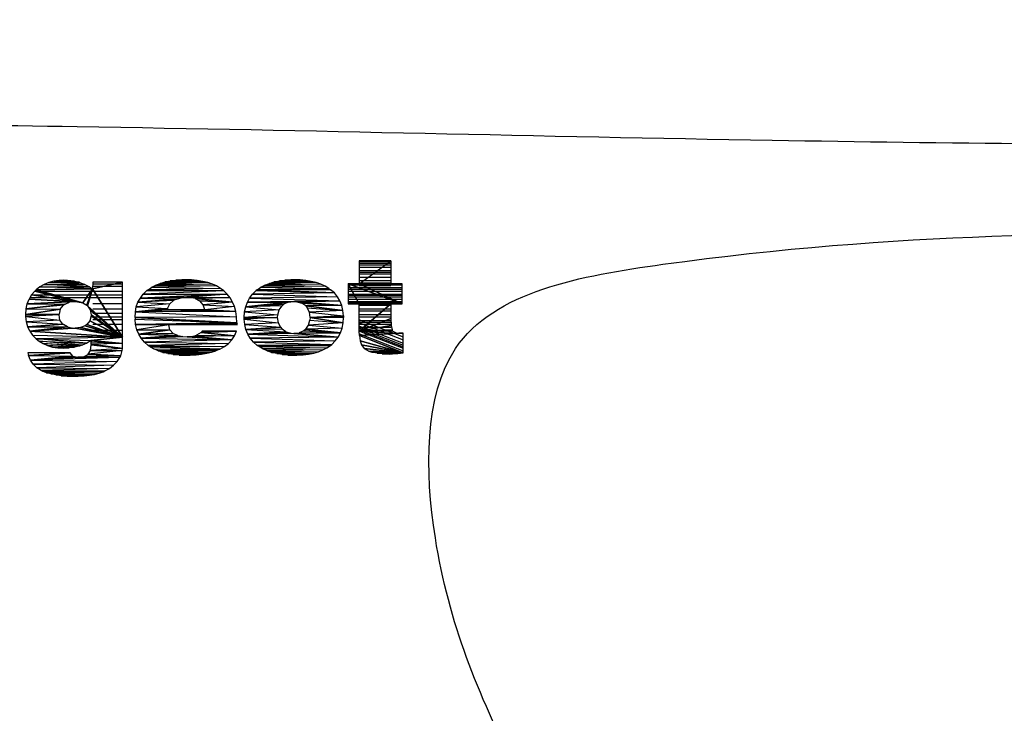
# Model space of a CAD drawing. Extents: x -11.06 to -9.03, y 5.45 to 7.1.
# Tile 4 of 11: x -10.55 to -10.29, y 6.19 to 6.37. Entities that reach past the tile are written whole.
import ezdxf

# ---------------------------------------------------------------- set-up
doc = ezdxf.new("R2010")
doc.units = 0
doc.layers.add('206', color=7, linetype='CONTINUOUS')

msp = doc.modelspace()

# ---------------------------------------------------------------- linework, layer by layer
at = {"layer": '206'}
for p, q in [((-10.45818, 6.30881), (-10.45818, 6.3029)), ((-10.45003, 6.30881), (-10.45818, 6.30881)), ((-10.45818, 6.3029), (-10.45003, 6.30881)), ((-10.45818, 6.3029), (-10.45003, 6.30881)), ((-10.45003, 6.30854), (-10.45818, 6.30854)), ((-10.45003, 6.30815), (-10.45818, 6.30815)), ((-10.45003, 6.30881), (-10.45003, 6.3029)), ((-10.45003, 6.30775), (-10.45818, 6.30775)), ((-10.45003, 6.30715), (-10.45818, 6.30715)), ((-10.45003, 6.30629), (-10.45818, 6.30629)), ((-10.45003, 6.30583), (-10.45818, 6.30583)), ((-10.53782, 6.30324), (-10.539, 6.30279)), ((-10.53653, 6.30359), (-10.53782, 6.30324)), ((-10.53782, 6.30324), (-10.52982, 6.30328)), ((-10.53782, 6.30324), (-10.52982, 6.30328)), ((-10.52856, 6.30279), (-10.53782, 6.30324)), ((-10.52856, 6.30279), (-10.53782, 6.30324)), ((-10.53516, 6.30374), (-10.53653, 6.30359)), ((-10.53653, 6.30359), (-10.52997, 6.30332)), ((-10.53653, 6.30359), (-10.52997, 6.30332)), ((-10.52982, 6.30328), (-10.53653, 6.30359)), ((-10.52982, 6.30328), (-10.53653, 6.30359)), ((-10.53397, 6.30382), (-10.53516, 6.30374)), ((-10.53516, 6.30374), (-10.53119, 6.30359)), ((-10.53516, 6.30374), (-10.53119, 6.30359)), ((-10.52997, 6.30332), (-10.53516, 6.30374)), ((-10.52997, 6.30332), (-10.53516, 6.30374)), ((-10.53397, 6.30382), (-10.53253, 6.30374)), ((-10.53119, 6.30359), (-10.53397, 6.30382)), ((-10.53119, 6.30359), (-10.53397, 6.30382)), ((-10.53253, 6.30374), (-10.53119, 6.30359)), ((-10.53119, 6.30359), (-10.52997, 6.30332)), ((-10.52997, 6.30332), (-10.52982, 6.30328)), ((-10.52982, 6.30328), (-10.52856, 6.30279)), ((-10.52651, 6.30336), (-10.52658, 6.3016)), ((-10.52658, 6.3016), (-10.51885, 6.30336)), ((-10.51885, 6.30336), (-10.52658, 6.3016)), ((-10.51885, 6.30336), (-10.52651, 6.30336)), ((-10.51885, 6.28926), (-10.51885, 6.30336)), ((-10.50921, 6.30305), (-10.50795, 6.3034)), ((-10.49701, 6.30324), (-10.50921, 6.30305)), ((-10.49701, 6.30324), (-10.50921, 6.30305)), ((-10.50795, 6.3034), (-10.50665, 6.30366)), ((-10.49831, 6.30355), (-10.50795, 6.3034)), ((-10.49831, 6.30355), (-10.50795, 6.3034)), ((-10.50795, 6.3034), (-10.49701, 6.30324)), ((-10.50795, 6.3034), (-10.49701, 6.30324)), ((-10.50665, 6.30366), (-10.5052, 6.30385)), ((-10.49972, 6.30378), (-10.50665, 6.30366)), ((-10.49972, 6.30378), (-10.50665, 6.30366)), ((-10.50665, 6.30366), (-10.49831, 6.30355)), ((-10.50665, 6.30366), (-10.49831, 6.30355)), ((-10.5052, 6.30385), (-10.50368, 6.30393)), ((-10.5012, 6.30393), (-10.5052, 6.30385)), ((-10.5012, 6.30393), (-10.5052, 6.30385)), ((-10.5052, 6.30385), (-10.49972, 6.30378)), ((-10.5052, 6.30385), (-10.49972, 6.30378)), ((-10.5028, 6.30397), (-10.50368, 6.30393)), ((-10.50368, 6.30393), (-10.5012, 6.30393)), ((-10.50368, 6.30393), (-10.5012, 6.30393)), ((-10.5012, 6.30393), (-10.5028, 6.30397)), ((-10.49972, 6.30378), (-10.5012, 6.30393)), ((-10.49831, 6.30355), (-10.49972, 6.30378)), ((-10.49701, 6.30324), (-10.49831, 6.30355)), ((-10.49583, 6.30282), (-10.49701, 6.30324)), ((-10.4812, 6.30305), (-10.47998, 6.3034)), ((-10.46919, 6.30324), (-10.4812, 6.30305)), ((-10.46919, 6.30324), (-10.4812, 6.30305)), ((-10.47998, 6.3034), (-10.47864, 6.30366)), ((-10.47049, 6.30355), (-10.47998, 6.3034)), ((-10.47049, 6.30355), (-10.47998, 6.3034)), ((-10.47998, 6.3034), (-10.46919, 6.30324)), ((-10.47998, 6.3034), (-10.46919, 6.30324)), ((-10.47864, 6.30366), (-10.47723, 6.30385)), ((-10.47186, 6.30378), (-10.47864, 6.30366)), ((-10.47186, 6.30378), (-10.47864, 6.30366)), ((-10.47864, 6.30366), (-10.47049, 6.30355)), ((-10.47864, 6.30366), (-10.47049, 6.30355)), ((-10.47723, 6.30385), (-10.47571, 6.30393)), ((-10.47335, 6.30393), (-10.47723, 6.30385)), ((-10.47335, 6.30393), (-10.47723, 6.30385)), ((-10.47723, 6.30385), (-10.47186, 6.30378)), ((-10.47723, 6.30385), (-10.47186, 6.30378)), ((-10.47491, 6.30397), (-10.47571, 6.30393)), ((-10.47571, 6.30393), (-10.47335, 6.30393)), ((-10.47571, 6.30393), (-10.47335, 6.30393)), ((-10.47335, 6.30393), (-10.47491, 6.30397)), ((-10.47186, 6.30378), (-10.47335, 6.30393)), ((-10.47049, 6.30355), (-10.47186, 6.30378)), ((-10.46919, 6.30324), (-10.47049, 6.30355)), ((-10.46801, 6.30282), (-10.46919, 6.30324)), ((-10.45003, 6.30537), (-10.45818, 6.30537)), ((-10.45003, 6.30458), (-10.45818, 6.30458)), ((-10.45003, 6.30372), (-10.45818, 6.30372)), ((-10.5414, 6.30103), (-10.54221, 6.30008)), ((-10.51885, 6.30098), (-10.54145, 6.30098)), ((-10.54102, 6.30141), (-10.5414, 6.30103)), ((-10.5414, 6.30103), (-10.5291, 6.29802)), ((-10.5291, 6.29802), (-10.5414, 6.30103)), ((-10.5414, 6.30103), (-10.53039, 6.29833)), ((-10.53039, 6.29833), (-10.5414, 6.30103)), ((-10.54007, 6.30218), (-10.54102, 6.30141)), ((-10.52658, 6.3016), (-10.54102, 6.30141)), ((-10.54102, 6.30141), (-10.52658, 6.3016)), ((-10.54102, 6.30141), (-10.5291, 6.29802)), ((-10.5291, 6.29802), (-10.54102, 6.30141)), ((-10.539, 6.30279), (-10.54007, 6.30218)), ((-10.54007, 6.30218), (-10.52738, 6.30218)), ((-10.54007, 6.30218), (-10.52738, 6.30218)), ((-10.52658, 6.3016), (-10.54007, 6.30218)), ((-10.52658, 6.3016), (-10.54007, 6.30218)), ((-10.539, 6.30279), (-10.52856, 6.30279)), ((-10.539, 6.30279), (-10.52856, 6.30279)), ((-10.52738, 6.30218), (-10.539, 6.30279)), ((-10.52738, 6.30218), (-10.539, 6.30279)), ((-10.52658, 6.3016), (-10.5291, 6.29802)), ((-10.5291, 6.29802), (-10.52658, 6.3016)), ((-10.52856, 6.30279), (-10.52738, 6.30218)), ((-10.52658, 6.3016), (-10.52803, 6.29741)), ((-10.52803, 6.29741), (-10.52658, 6.3016)), ((-10.52658, 6.3016), (-10.52784, 6.29726)), ((-10.52784, 6.29726), (-10.52658, 6.3016)), ((-10.52738, 6.30218), (-10.52658, 6.3016)), ((-10.52658, 6.3016), (-10.51885, 6.28926)), ((-10.51885, 6.28926), (-10.52658, 6.3016)), ((-10.51885, 6.30284), (-10.52651, 6.30284)), ((-10.51885, 6.30222), (-10.52651, 6.30222)), ((-10.51355, 6.30027), (-10.51263, 6.30119)), ((-10.4929, 6.30111), (-10.51355, 6.30027)), ((-10.4929, 6.30111), (-10.51355, 6.30027)), ((-10.51229, 6.30141), (-10.51263, 6.30119)), ((-10.51263, 6.30119), (-10.4929, 6.30111)), ((-10.51263, 6.30119), (-10.4929, 6.30111)), ((-10.51229, 6.30141), (-10.51138, 6.30206)), ((-10.49373, 6.30176), (-10.51229, 6.30141)), ((-10.49373, 6.30176), (-10.51229, 6.30141)), ((-10.51229, 6.30141), (-10.4929, 6.30111)), ((-10.4929, 6.30111), (-10.51229, 6.30141)), ((-10.51138, 6.30206), (-10.51031, 6.3026)), ((-10.49476, 6.30237), (-10.51138, 6.30206)), ((-10.49476, 6.30237), (-10.51138, 6.30206)), ((-10.51138, 6.30206), (-10.49373, 6.30176)), ((-10.51138, 6.30206), (-10.49373, 6.30176)), ((-10.51031, 6.3026), (-10.50921, 6.30305)), ((-10.49583, 6.30282), (-10.51031, 6.3026)), ((-10.49583, 6.30282), (-10.51031, 6.3026)), ((-10.51031, 6.3026), (-10.49476, 6.30237)), ((-10.51031, 6.3026), (-10.49476, 6.30237)), ((-10.50921, 6.30305), (-10.49583, 6.30282)), ((-10.50921, 6.30305), (-10.49583, 6.30282)), ((-10.49476, 6.30237), (-10.49583, 6.30282)), ((-10.49373, 6.30176), (-10.49476, 6.30237)), ((-10.4929, 6.30111), (-10.49373, 6.30176)), ((-10.49202, 6.30027), (-10.4929, 6.30111)), ((-10.48554, 6.30031), (-10.48463, 6.30119)), ((-10.46454, 6.30058), (-10.48554, 6.30031)), ((-10.46454, 6.30058), (-10.48554, 6.30031)), ((-10.48432, 6.30141), (-10.48463, 6.30119)), ((-10.48463, 6.30119), (-10.46454, 6.30058)), ((-10.48463, 6.30119), (-10.46454, 6.30058)), ((-10.48432, 6.30141), (-10.48337, 6.30206)), ((-10.46595, 6.30176), (-10.48432, 6.30141)), ((-10.48432, 6.30141), (-10.46595, 6.30176)), ((-10.4655, 6.30141), (-10.48432, 6.30141)), ((-10.48432, 6.30141), (-10.46454, 6.30058)), ((-10.4655, 6.30141), (-10.48432, 6.30141)), ((-10.46454, 6.30058), (-10.48432, 6.30141)), ((-10.48337, 6.30206), (-10.48234, 6.3026)), ((-10.46695, 6.30233), (-10.48337, 6.30206)), ((-10.46695, 6.30233), (-10.48337, 6.30206)), ((-10.48337, 6.30206), (-10.46595, 6.30176)), ((-10.48337, 6.30206), (-10.46595, 6.30176)), ((-10.48234, 6.3026), (-10.4812, 6.30305)), ((-10.46801, 6.30282), (-10.48234, 6.3026)), ((-10.46801, 6.30282), (-10.48234, 6.3026)), ((-10.48234, 6.3026), (-10.46695, 6.30233)), ((-10.48234, 6.3026), (-10.46695, 6.30233)), ((-10.4812, 6.30305), (-10.46801, 6.30282)), ((-10.4812, 6.30305), (-10.46801, 6.30282)), ((-10.46695, 6.30233), (-10.46801, 6.30282)), ((-10.46595, 6.30176), (-10.46695, 6.30233)), ((-10.46595, 6.30176), (-10.4655, 6.30141)), ((-10.46454, 6.30058), (-10.4655, 6.30141)), ((-10.46374, 6.29962), (-10.46454, 6.30058)), ((-10.46104, 6.3029), (-10.44713, 6.29783)), ((-10.45818, 6.3029), (-10.46104, 6.3029)), ((-10.45818, 6.3029), (-10.46104, 6.3029)), ((-10.46104, 6.3029), (-10.45818, 6.3029)), ((-10.46104, 6.3029), (-10.46104, 6.3029)), ((-10.44713, 6.29783), (-10.46104, 6.3029)), ((-10.46104, 6.3029), (-10.45818, 6.29783)), ((-10.45818, 6.29783), (-10.46104, 6.3029)), ((-10.46104, 6.3029), (-10.46104, 6.29783)), ((-10.45818, 6.30257), (-10.46104, 6.30257)), ((-10.45818, 6.30191), (-10.46104, 6.30191)), ((-10.45818, 6.30145), (-10.46104, 6.30145)), ((-10.45818, 6.30098), (-10.46104, 6.30098)), ((-10.45003, 6.30306), (-10.45818, 6.30306)), ((-10.45003, 6.3029), (-10.45818, 6.3029)), ((-10.45818, 6.3029), (-10.45003, 6.3029)), ((-10.44713, 6.3029), (-10.45818, 6.3029)), ((-10.45818, 6.3029), (-10.44713, 6.29783)), ((-10.44713, 6.3029), (-10.45818, 6.3029)), ((-10.44713, 6.29783), (-10.45818, 6.3029)), ((-10.44713, 6.30257), (-10.45818, 6.30257)), ((-10.45003, 6.30239), (-10.45818, 6.30239)), ((-10.44713, 6.30191), (-10.45818, 6.30191)), ((-10.44713, 6.30145), (-10.45818, 6.30145)), ((-10.44713, 6.30098), (-10.45818, 6.30098)), ((-10.45003, 6.3029), (-10.44713, 6.3029)), ((-10.45003, 6.3029), (-10.44713, 6.3029)), ((-10.44713, 6.3029), (-10.45003, 6.3029)), ((-10.44713, 6.3029), (-10.44713, 6.3029)), ((-10.44713, 6.29783), (-10.44713, 6.3029)), ((-10.54331, 6.29779), (-10.54285, 6.29898)), ((-10.53104, 6.29837), (-10.54331, 6.29779)), ((-10.54331, 6.29779), (-10.53104, 6.29837)), ((-10.53245, 6.29821), (-10.54331, 6.29779)), ((-10.53245, 6.29821), (-10.54331, 6.29779)), ((-10.54221, 6.30008), (-10.54285, 6.29898)), ((-10.54285, 6.29898), (-10.53039, 6.29833)), ((-10.53039, 6.29833), (-10.54285, 6.29898)), ((-10.54285, 6.29898), (-10.53104, 6.29837)), ((-10.54285, 6.29898), (-10.53104, 6.29837)), ((-10.51885, 6.29933), (-10.54264, 6.29933)), ((-10.51885, 6.30005), (-10.54222, 6.30005)), ((-10.54221, 6.30008), (-10.53039, 6.29833)), ((-10.53039, 6.29833), (-10.54221, 6.30008)), ((-10.53363, 6.29772), (-10.53245, 6.29821)), ((-10.53104, 6.29837), (-10.53245, 6.29821)), ((-10.53104, 6.29837), (-10.53039, 6.29833)), ((-10.53039, 6.29833), (-10.5291, 6.29802)), ((-10.5291, 6.29802), (-10.52803, 6.29741)), ((-10.51534, 6.29699), (-10.51492, 6.29821)), ((-10.51492, 6.29821), (-10.51431, 6.29928)), ((-10.50505, 6.29898), (-10.51492, 6.29821)), ((-10.51492, 6.29821), (-10.50505, 6.29898)), ((-10.50578, 6.29863), (-10.51492, 6.29821)), ((-10.50578, 6.29863), (-10.51492, 6.29821)), ((-10.51492, 6.29821), (-10.50677, 6.29776)), ((-10.51492, 6.29821), (-10.50677, 6.29776)), ((-10.51431, 6.29928), (-10.51355, 6.30027)), ((-10.49202, 6.30027), (-10.51431, 6.29928)), ((-10.51431, 6.29928), (-10.49202, 6.30027)), ((-10.50235, 6.29943), (-10.51431, 6.29928)), ((-10.51431, 6.29928), (-10.50235, 6.29943)), ((-10.50383, 6.29932), (-10.51431, 6.29928)), ((-10.50383, 6.29932), (-10.51431, 6.29928)), ((-10.51431, 6.29928), (-10.50505, 6.29898)), ((-10.51431, 6.29928), (-10.50505, 6.29898)), ((-10.51355, 6.30027), (-10.49202, 6.30027)), ((-10.51355, 6.30027), (-10.49202, 6.30027)), ((-10.50677, 6.29776), (-10.50578, 6.29863)), ((-10.50505, 6.29898), (-10.50578, 6.29863)), ((-10.50505, 6.29898), (-10.50383, 6.29932)), ((-10.50235, 6.29943), (-10.50383, 6.29932)), ((-10.49202, 6.30027), (-10.50235, 6.29943)), ((-10.49202, 6.30027), (-10.50235, 6.29943)), ((-10.50235, 6.29943), (-10.49126, 6.29932)), ((-10.49126, 6.29932), (-10.50235, 6.29943)), ((-10.50235, 6.29943), (-10.50158, 6.29939)), ((-10.50158, 6.29939), (-10.49126, 6.29932)), ((-10.50025, 6.29913), (-10.50158, 6.29939)), ((-10.50158, 6.29939), (-10.49126, 6.29932)), ((-10.49126, 6.29932), (-10.50025, 6.29913)), ((-10.49126, 6.29932), (-10.50025, 6.29913)), ((-10.50025, 6.29913), (-10.49065, 6.29825)), ((-10.49065, 6.29825), (-10.50025, 6.29913)), ((-10.50025, 6.29913), (-10.49918, 6.29859)), ((-10.49918, 6.29859), (-10.49065, 6.29825)), ((-10.49065, 6.29825), (-10.49918, 6.29859)), ((-10.49918, 6.29859), (-10.49903, 6.29852)), ((-10.49903, 6.29852), (-10.49065, 6.29825)), ((-10.49819, 6.29753), (-10.49903, 6.29852)), ((-10.49903, 6.29852), (-10.49065, 6.29825)), ((-10.49065, 6.29825), (-10.49819, 6.29753)), ((-10.49065, 6.29825), (-10.49819, 6.29753)), ((-10.49126, 6.29932), (-10.49202, 6.30027)), ((-10.49065, 6.29825), (-10.49126, 6.29932)), ((-10.49019, 6.29707), (-10.49065, 6.29825)), ((-10.48729, 6.29699), (-10.48687, 6.29821)), ((-10.47636, 6.29818), (-10.48729, 6.29699)), ((-10.48729, 6.29699), (-10.47636, 6.29818)), ((-10.48687, 6.29821), (-10.4863, 6.29928)), ((-10.46313, 6.29856), (-10.48687, 6.29821)), ((-10.48687, 6.29821), (-10.46313, 6.29856)), ((-10.47495, 6.29837), (-10.48687, 6.29821)), ((-10.47495, 6.29837), (-10.48687, 6.29821)), ((-10.48687, 6.29821), (-10.47636, 6.29818)), ((-10.48687, 6.29821), (-10.47636, 6.29818)), ((-10.4863, 6.29928), (-10.48554, 6.30031)), ((-10.46374, 6.29962), (-10.4863, 6.29928)), ((-10.46374, 6.29962), (-10.4863, 6.29928)), ((-10.4863, 6.29928), (-10.46313, 6.29856)), ((-10.4863, 6.29928), (-10.46313, 6.29856)), ((-10.48554, 6.30031), (-10.46374, 6.29962)), ((-10.48554, 6.30031), (-10.46374, 6.29962)), ((-10.47636, 6.29818), (-10.4775, 6.29768)), ((-10.47636, 6.29818), (-10.47495, 6.29837)), ((-10.46313, 6.29856), (-10.47495, 6.29837)), ((-10.46313, 6.29856), (-10.47495, 6.29837)), ((-10.47495, 6.29837), (-10.47419, 6.29829)), ((-10.46313, 6.29856), (-10.47419, 6.29829)), ((-10.47419, 6.29829), (-10.46313, 6.29856)), ((-10.47419, 6.29829), (-10.46264, 6.29738)), ((-10.46264, 6.29738), (-10.47419, 6.29829)), ((-10.47419, 6.29829), (-10.47293, 6.29795)), ((-10.46313, 6.29856), (-10.46374, 6.29962)), ((-10.46264, 6.29738), (-10.46313, 6.29856)), ((-10.45818, 6.30019), (-10.46104, 6.30019)), ((-10.45818, 6.29993), (-10.46104, 6.29993)), ((-10.45818, 6.29953), (-10.46104, 6.29953)), ((-10.45818, 6.29893), (-10.46104, 6.29893)), ((-10.45818, 6.29834), (-10.46104, 6.29834)), ((-10.44713, 6.30019), (-10.45818, 6.30019)), ((-10.45003, 6.30015), (-10.45818, 6.30015)), ((-10.44713, 6.29993), (-10.45818, 6.29993)), ((-10.44713, 6.29953), (-10.45818, 6.29953)), ((-10.44713, 6.29893), (-10.45818, 6.29893)), ((-10.44713, 6.29834), (-10.45818, 6.29834)), ((-10.54369, 6.29509), (-10.54358, 6.2965)), ((-10.53485, 6.29642), (-10.54369, 6.29509)), ((-10.54369, 6.29509), (-10.53485, 6.29642)), ((-10.54358, 6.2965), (-10.54331, 6.29779)), ((-10.53363, 6.29772), (-10.54358, 6.2965)), ((-10.54358, 6.2965), (-10.53363, 6.29772)), ((-10.53405, 6.29741), (-10.54358, 6.2965)), ((-10.53405, 6.29741), (-10.54358, 6.2965)), ((-10.54358, 6.2965), (-10.53485, 6.29642)), ((-10.54358, 6.2965), (-10.53485, 6.29642)), ((-10.54331, 6.29779), (-10.53363, 6.29772)), ((-10.54331, 6.29779), (-10.53363, 6.29772)), ((-10.53485, 6.29642), (-10.53516, 6.29517)), ((-10.53485, 6.29642), (-10.53405, 6.29741)), ((-10.53363, 6.29772), (-10.53405, 6.29741)), ((-10.52803, 6.29741), (-10.52784, 6.29726)), ((-10.52784, 6.29726), (-10.51885, 6.28926)), ((-10.51885, 6.28926), (-10.52784, 6.29726)), ((-10.52784, 6.29726), (-10.52715, 6.29623)), ((-10.52715, 6.29623), (-10.51885, 6.28926)), ((-10.51885, 6.28926), (-10.52715, 6.29623)), ((-10.52715, 6.29623), (-10.52692, 6.29494)), ((-10.51885, 6.29778), (-10.52651, 6.29778)), ((-10.51885, 6.29644), (-10.52651, 6.29644)), ((-10.51565, 6.29429), (-10.51557, 6.2957)), ((-10.51557, 6.2957), (-10.51534, 6.29699)), ((-10.50734, 6.29661), (-10.51557, 6.2957)), ((-10.51557, 6.2957), (-10.50734, 6.29661)), ((-10.50741, 6.29627), (-10.51557, 6.2957)), ((-10.51557, 6.2957), (-10.50741, 6.29627)), ((-10.48981, 6.29581), (-10.51557, 6.2957)), ((-10.48981, 6.29581), (-10.51557, 6.2957)), ((-10.51557, 6.2957), (-10.48962, 6.29444)), ((-10.51557, 6.2957), (-10.48962, 6.29444)), ((-10.50677, 6.29776), (-10.51534, 6.29699)), ((-10.50677, 6.29776), (-10.51534, 6.29699)), ((-10.51534, 6.29699), (-10.50734, 6.29661)), ((-10.51534, 6.29699), (-10.50734, 6.29661)), ((-10.50734, 6.29661), (-10.50741, 6.29627)), ((-10.50741, 6.29627), (-10.48981, 6.29581)), ((-10.50741, 6.29627), (-10.48981, 6.29581)), ((-10.49781, 6.29627), (-10.50741, 6.29627)), ((-10.49781, 6.29627), (-10.50741, 6.29627)), ((-10.50741, 6.29627), (-10.49781, 6.29627)), ((-10.50741, 6.29627), (-10.50741, 6.29627)), ((-10.50734, 6.29661), (-10.50677, 6.29776)), ((-10.49819, 6.29753), (-10.49019, 6.29707)), ((-10.49781, 6.29627), (-10.49819, 6.29753)), ((-10.49819, 6.29753), (-10.49019, 6.29707)), ((-10.49019, 6.29707), (-10.49781, 6.29627)), ((-10.49019, 6.29707), (-10.49781, 6.29627)), ((-10.49781, 6.29627), (-10.48981, 6.29581)), ((-10.48981, 6.29581), (-10.49781, 6.29627)), ((-10.48981, 6.29581), (-10.49019, 6.29707)), ((-10.48962, 6.29444), (-10.48981, 6.29581)), ((-10.48764, 6.29429), (-10.48756, 6.2957)), ((-10.48756, 6.2957), (-10.48729, 6.29699)), ((-10.47868, 6.29627), (-10.48756, 6.2957)), ((-10.47868, 6.29627), (-10.48756, 6.2957)), ((-10.48756, 6.2957), (-10.47906, 6.29501)), ((-10.48756, 6.2957), (-10.47906, 6.29501)), ((-10.4775, 6.29768), (-10.48729, 6.29699)), ((-10.48729, 6.29699), (-10.4775, 6.29768)), ((-10.47796, 6.29726), (-10.48729, 6.29699)), ((-10.47796, 6.29726), (-10.48729, 6.29699)), ((-10.48729, 6.29699), (-10.47868, 6.29627)), ((-10.48729, 6.29699), (-10.47868, 6.29627)), ((-10.47906, 6.29501), (-10.47868, 6.29627)), ((-10.47868, 6.29627), (-10.47796, 6.29726)), ((-10.4775, 6.29768), (-10.47796, 6.29726)), ((-10.47293, 6.29795), (-10.46264, 6.29738)), ((-10.4719, 6.29726), (-10.47293, 6.29795)), ((-10.47293, 6.29795), (-10.46264, 6.29738)), ((-10.46264, 6.29738), (-10.4719, 6.29726)), ((-10.46264, 6.29738), (-10.4719, 6.29726)), ((-10.4719, 6.29726), (-10.46237, 6.29608)), ((-10.46237, 6.29608), (-10.4719, 6.29726)), ((-10.4719, 6.29726), (-10.47152, 6.2968)), ((-10.47152, 6.2968), (-10.46237, 6.29608)), ((-10.47095, 6.29566), (-10.47152, 6.2968)), ((-10.47152, 6.2968), (-10.46237, 6.29608)), ((-10.46237, 6.29608), (-10.47095, 6.29566)), ((-10.46237, 6.29608), (-10.47095, 6.29566)), ((-10.47095, 6.29566), (-10.46222, 6.29471)), ((-10.47079, 6.29429), (-10.47095, 6.29566)), ((-10.47095, 6.29566), (-10.46222, 6.29471)), ((-10.46237, 6.29608), (-10.46264, 6.29738)), ((-10.46222, 6.29471), (-10.46237, 6.29608)), ((-10.45818, 6.29801), (-10.46104, 6.29801)), ((-10.46104, 6.29783), (-10.45818, 6.29783)), ((-10.44713, 6.29801), (-10.45818, 6.29801)), ((-10.45818, 6.29783), (-10.44713, 6.29783)), ((-10.45818, 6.29074), (-10.45818, 6.29783)), ((-10.45003, 6.29783), (-10.45818, 6.29074)), ((-10.45818, 6.29783), (-10.45003, 6.29783)), ((-10.45003, 6.29783), (-10.45818, 6.29783)), ((-10.45818, 6.29783), (-10.44713, 6.29783)), ((-10.45818, 6.29074), (-10.45003, 6.29783)), ((-10.45003, 6.29737), (-10.45818, 6.29737)), ((-10.45003, 6.29644), (-10.45818, 6.29644)), ((-10.45003, 6.29587), (-10.45818, 6.29587)), ((-10.44713, 6.29783), (-10.45003, 6.29783)), ((-10.45003, 6.29783), (-10.45003, 6.29406)), ((-10.53516, 6.29517), (-10.54369, 6.29509)), ((-10.53516, 6.29517), (-10.54369, 6.29509)), ((-10.54369, 6.29509), (-10.53516, 6.29494)), ((-10.54365, 6.29456), (-10.54369, 6.29509)), ((-10.54369, 6.29509), (-10.53516, 6.29494)), ((-10.53516, 6.29494), (-10.54365, 6.29456)), ((-10.53516, 6.29494), (-10.54365, 6.29456)), ((-10.54365, 6.29456), (-10.53493, 6.29364)), ((-10.5435, 6.29318), (-10.54365, 6.29456)), ((-10.54365, 6.29456), (-10.53493, 6.29364)), ((-10.53493, 6.29364), (-10.5435, 6.29318)), ((-10.53493, 6.29364), (-10.5435, 6.29318)), ((-10.5435, 6.29318), (-10.5342, 6.29261)), ((-10.54316, 6.29193), (-10.5435, 6.29318)), ((-10.5435, 6.29318), (-10.5342, 6.29261)), ((-10.53516, 6.29494), (-10.53516, 6.29517)), ((-10.53493, 6.29364), (-10.53516, 6.29494)), ((-10.5342, 6.29261), (-10.53493, 6.29364)), ((-10.52723, 6.29345), (-10.52803, 6.29246)), ((-10.52692, 6.29471), (-10.52723, 6.29345)), ((-10.52723, 6.29345), (-10.51885, 6.28926)), ((-10.51885, 6.28926), (-10.52723, 6.29345)), ((-10.52692, 6.29494), (-10.51885, 6.28926)), ((-10.51885, 6.28926), (-10.52692, 6.29494)), ((-10.52692, 6.29494), (-10.52692, 6.29471)), ((-10.52692, 6.29471), (-10.51885, 6.28926)), ((-10.51885, 6.28926), (-10.52692, 6.29471)), ((-10.51885, 6.2953), (-10.52651, 6.2953)), ((-10.51885, 6.29437), (-10.52651, 6.29437)), ((-10.51885, 6.29365), (-10.52651, 6.29365)), ((-10.48962, 6.29444), (-10.51565, 6.29429)), ((-10.48962, 6.29444), (-10.51565, 6.29429)), ((-10.51565, 6.29429), (-10.48954, 6.29295)), ((-10.48954, 6.29295), (-10.51565, 6.29429)), ((-10.51565, 6.29429), (-10.51565, 6.29383)), ((-10.51565, 6.29383), (-10.48954, 6.29295)), ((-10.51553, 6.29246), (-10.51565, 6.29383)), ((-10.51565, 6.29383), (-10.48954, 6.29295)), ((-10.48954, 6.29295), (-10.48962, 6.29444)), ((-10.47906, 6.29501), (-10.48764, 6.29429)), ((-10.47906, 6.29501), (-10.48764, 6.29429)), ((-10.48764, 6.29429), (-10.4791, 6.29429)), ((-10.4791, 6.29429), (-10.48764, 6.29383)), ((-10.48764, 6.29429), (-10.4791, 6.29429)), ((-10.4791, 6.29429), (-10.48764, 6.29383)), ((-10.48764, 6.29383), (-10.48764, 6.29429)), ((-10.48764, 6.29383), (-10.47891, 6.29292)), ((-10.48748, 6.29246), (-10.48764, 6.29383)), ((-10.48764, 6.29383), (-10.47891, 6.29292)), ((-10.4791, 6.29429), (-10.47906, 6.29501)), ((-10.47891, 6.29292), (-10.4791, 6.29429)), ((-10.47118, 6.29231), (-10.47083, 6.29356)), ((-10.47079, 6.29429), (-10.47083, 6.29356)), ((-10.47083, 6.29356), (-10.4623, 6.29288)), ((-10.47083, 6.29356), (-10.4623, 6.29288)), ((-10.46222, 6.29471), (-10.47079, 6.29429)), ((-10.47079, 6.29429), (-10.46222, 6.29471)), ((-10.46222, 6.29429), (-10.47079, 6.29429)), ((-10.47079, 6.29429), (-10.4623, 6.29288)), ((-10.46222, 6.29429), (-10.47079, 6.29429)), ((-10.4623, 6.29288), (-10.47079, 6.29429)), ((-10.4623, 6.29288), (-10.46222, 6.29429)), ((-10.46222, 6.29471), (-10.46222, 6.29429)), ((-10.45003, 6.29499), (-10.45818, 6.29499)), ((-10.45003, 6.2944), (-10.45818, 6.2944)), ((-10.45003, 6.29406), (-10.45818, 6.29074)), ((-10.45818, 6.29074), (-10.45003, 6.29406)), ((-10.45003, 6.29346), (-10.45818, 6.29346)), ((-10.45003, 6.2934), (-10.45818, 6.2934)), ((-10.45003, 6.29301), (-10.45818, 6.29301)), ((-10.45814, 6.29367), (-10.4469, 6.28929)), ((-10.45003, 6.29406), (-10.44995, 6.29223)), ((-10.5342, 6.29261), (-10.54316, 6.29193)), ((-10.54316, 6.29193), (-10.5342, 6.29261)), ((-10.53405, 6.29246), (-10.54316, 6.29193)), ((-10.53405, 6.29246), (-10.54316, 6.29193)), ((-10.54316, 6.29193), (-10.53302, 6.29185)), ((-10.54262, 6.29078), (-10.54316, 6.29193)), ((-10.54316, 6.29193), (-10.53302, 6.29185)), ((-10.53302, 6.29185), (-10.54262, 6.29078)), ((-10.54262, 6.29078), (-10.53302, 6.29185)), ((-10.53104, 6.29154), (-10.54262, 6.29078)), ((-10.53169, 6.29154), (-10.54262, 6.29078)), ((-10.54262, 6.29078), (-10.53169, 6.29154)), ((-10.53104, 6.29154), (-10.54262, 6.29078)), ((-10.54262, 6.29078), (-10.51885, 6.28926)), ((-10.51885, 6.28926), (-10.54262, 6.29078)), ((-10.54262, 6.29078), (-10.54194, 6.28972)), ((-10.5342, 6.29261), (-10.53405, 6.29246)), ((-10.53302, 6.29185), (-10.53405, 6.29246)), ((-10.53302, 6.29185), (-10.53169, 6.29154)), ((-10.53169, 6.29154), (-10.53104, 6.29154)), ((-10.52963, 6.2917), (-10.53104, 6.29154)), ((-10.53104, 6.29154), (-10.51885, 6.28926)), ((-10.51885, 6.28926), (-10.53104, 6.29154)), ((-10.52845, 6.29215), (-10.52963, 6.2917)), ((-10.52963, 6.2917), (-10.51885, 6.28926)), ((-10.51885, 6.28926), (-10.52963, 6.2917)), ((-10.52803, 6.29246), (-10.52845, 6.29215)), ((-10.52845, 6.29215), (-10.51885, 6.28926)), ((-10.51885, 6.28926), (-10.52845, 6.29215)), ((-10.52803, 6.29246), (-10.51885, 6.28926)), ((-10.51885, 6.28926), (-10.52803, 6.29246)), ((-10.51885, 6.29252), (-10.52651, 6.29252)), ((-10.51885, 6.29097), (-10.52651, 6.29097)), ((-10.48954, 6.29295), (-10.51553, 6.29246)), ((-10.51553, 6.29246), (-10.48954, 6.29295)), ((-10.4895, 6.29273), (-10.51553, 6.29246)), ((-10.4895, 6.29273), (-10.51553, 6.29246)), ((-10.51553, 6.29246), (-10.4895, 6.29242)), ((-10.51523, 6.29116), (-10.51553, 6.29246)), ((-10.51553, 6.29246), (-10.507, 6.29242)), ((-10.507, 6.29242), (-10.51553, 6.29246)), ((-10.51553, 6.29246), (-10.4895, 6.29242)), ((-10.507, 6.29242), (-10.51523, 6.29116)), ((-10.507, 6.29242), (-10.51523, 6.29116)), ((-10.51523, 6.29116), (-10.50673, 6.29116)), ((-10.51473, 6.29002), (-10.51523, 6.29116)), ((-10.51523, 6.29116), (-10.50673, 6.29116)), ((-10.50673, 6.29116), (-10.51473, 6.29002)), ((-10.51473, 6.29002), (-10.50673, 6.29116)), ((-10.4895, 6.29242), (-10.507, 6.29242)), ((-10.50673, 6.29116), (-10.507, 6.29242)), ((-10.50673, 6.29116), (-10.50589, 6.29021)), ((-10.49846, 6.29074), (-10.49873, 6.2904)), ((-10.49873, 6.2904), (-10.48969, 6.29074)), ((-10.48969, 6.29074), (-10.49873, 6.2904)), ((-10.48969, 6.29074), (-10.49846, 6.29074)), ((-10.49015, 6.2896), (-10.48969, 6.29074)), ((-10.48954, 6.29295), (-10.4895, 6.29273)), ((-10.4895, 6.29242), (-10.4895, 6.29273)), ((-10.47891, 6.29292), (-10.48748, 6.29246)), ((-10.47891, 6.29292), (-10.48748, 6.29246)), ((-10.48748, 6.29246), (-10.47838, 6.29177)), ((-10.48722, 6.2912), (-10.48748, 6.29246)), ((-10.48748, 6.29246), (-10.47838, 6.29177)), ((-10.47838, 6.29177), (-10.48722, 6.2912)), ((-10.48722, 6.2912), (-10.47838, 6.29177)), ((-10.47796, 6.29132), (-10.48722, 6.2912)), ((-10.47796, 6.29132), (-10.48722, 6.2912)), ((-10.48722, 6.2912), (-10.47697, 6.29059)), ((-10.48672, 6.29002), (-10.48722, 6.2912)), ((-10.48722, 6.2912), (-10.47697, 6.29059)), ((-10.47697, 6.29059), (-10.48672, 6.29002)), ((-10.48672, 6.29002), (-10.47697, 6.29059)), ((-10.47838, 6.29177), (-10.47891, 6.29292)), ((-10.47838, 6.29177), (-10.47796, 6.29132)), ((-10.47697, 6.29059), (-10.47796, 6.29132)), ((-10.47697, 6.29059), (-10.47571, 6.29025)), ((-10.47239, 6.2909), (-10.47358, 6.29036)), ((-10.4719, 6.29132), (-10.47239, 6.2909)), ((-10.47239, 6.2909), (-10.46298, 6.29036)), ((-10.46298, 6.29036), (-10.47239, 6.2909)), ((-10.4719, 6.29132), (-10.47118, 6.29231)), ((-10.46256, 6.29154), (-10.4719, 6.29132)), ((-10.46256, 6.29154), (-10.4719, 6.29132)), ((-10.4719, 6.29132), (-10.46298, 6.29036)), ((-10.46298, 6.29036), (-10.4719, 6.29132)), ((-10.4623, 6.29288), (-10.47118, 6.29231)), ((-10.4623, 6.29288), (-10.47118, 6.29231)), ((-10.47118, 6.29231), (-10.46256, 6.29154)), ((-10.47118, 6.29231), (-10.46256, 6.29154)), ((-10.46298, 6.29036), (-10.46256, 6.29154)), ((-10.46256, 6.29154), (-10.4623, 6.29288)), ((-10.45003, 6.29248), (-10.45818, 6.29248)), ((-10.44995, 6.29223), (-10.45818, 6.29074)), ((-10.45818, 6.29074), (-10.44995, 6.29223)), ((-10.45003, 6.29168), (-10.45818, 6.29168)), ((-10.44976, 6.29109), (-10.45818, 6.29074)), ((-10.45818, 6.29074), (-10.44976, 6.29109)), ((-10.44965, 6.29082), (-10.45818, 6.29074)), ((-10.44965, 6.29082), (-10.45818, 6.29074)), ((-10.45818, 6.29074), (-10.44862, 6.29029)), ((-10.45814, 6.28964), (-10.45818, 6.29074)), ((-10.45818, 6.29074), (-10.44862, 6.29029)), ((-10.45814, 6.29295), (-10.4469, 6.28856)), ((-10.45814, 6.29209), (-10.4469, 6.2877)), ((-10.45814, 6.29156), (-10.4469, 6.28717)), ((-10.45814, 6.29116), (-10.4469, 6.28678)), ((-10.45814, 6.29076), (-10.4469, 6.28638)), ((-10.44995, 6.29223), (-10.44976, 6.29109)), ((-10.44976, 6.29109), (-10.44965, 6.29082)), ((-10.44862, 6.29029), (-10.44965, 6.29082)), ((-10.54194, 6.28972), (-10.51885, 6.28926)), ((-10.54102, 6.2888), (-10.54194, 6.28972)), ((-10.54194, 6.28972), (-10.51885, 6.28926)), ((-10.51885, 6.28926), (-10.54102, 6.2888)), ((-10.51885, 6.28926), (-10.54102, 6.2888)), ((-10.54102, 6.2888), (-10.52692, 6.28842)), ((-10.54102, 6.2888), (-10.52692, 6.28842)), ((-10.52803, 6.28773), (-10.54102, 6.2888)), ((-10.54102, 6.2888), (-10.5403, 6.28819)), ((-10.52803, 6.28773), (-10.54102, 6.2888)), ((-10.5403, 6.28819), (-10.52803, 6.28773)), ((-10.5403, 6.28819), (-10.52803, 6.28773)), ((-10.52925, 6.28716), (-10.5403, 6.28819)), ((-10.5403, 6.28819), (-10.53927, 6.28758)), ((-10.52925, 6.28716), (-10.5403, 6.28819)), ((-10.52692, 6.28842), (-10.52803, 6.28773)), ((-10.51885, 6.28926), (-10.52692, 6.28842)), ((-10.52692, 6.28842), (-10.51885, 6.28926)), ((-10.52692, 6.28842), (-10.51885, 6.28758)), ((-10.51885, 6.28758), (-10.52692, 6.28842)), ((-10.52692, 6.28842), (-10.52689, 6.28808)), ((-10.52689, 6.28808), (-10.51885, 6.28758)), ((-10.52689, 6.28747), (-10.52689, 6.28808)), ((-10.52689, 6.28808), (-10.51885, 6.28758)), ((-10.51885, 6.28758), (-10.51885, 6.28926)), ((-10.50589, 6.29021), (-10.51473, 6.29002)), ((-10.51473, 6.29002), (-10.50589, 6.29021)), ((-10.50578, 6.29013), (-10.51473, 6.29002)), ((-10.50578, 6.29013), (-10.51473, 6.29002)), ((-10.51473, 6.29002), (-10.50471, 6.28964)), ((-10.51408, 6.28895), (-10.51473, 6.29002)), ((-10.51473, 6.29002), (-10.50471, 6.28964)), ((-10.50471, 6.28964), (-10.51408, 6.28895)), ((-10.51408, 6.28895), (-10.50471, 6.28964)), ((-10.50341, 6.28941), (-10.51408, 6.28895)), ((-10.51408, 6.28895), (-10.50341, 6.28941)), ((-10.50231, 6.28933), (-10.51408, 6.28895)), ((-10.50231, 6.28933), (-10.51408, 6.28895)), ((-10.51408, 6.28895), (-10.49084, 6.28853)), ((-10.51328, 6.288), (-10.51408, 6.28895)), ((-10.51408, 6.28895), (-10.49084, 6.28853)), ((-10.49084, 6.28853), (-10.51328, 6.288)), ((-10.49084, 6.28853), (-10.51328, 6.288)), ((-10.51328, 6.288), (-10.49168, 6.28762)), ((-10.51229, 6.28712), (-10.51328, 6.288)), ((-10.51328, 6.288), (-10.49168, 6.28762)), ((-10.50589, 6.29021), (-10.50578, 6.29013)), ((-10.50471, 6.28964), (-10.50578, 6.29013)), ((-10.50471, 6.28964), (-10.50341, 6.28941)), ((-10.50341, 6.28941), (-10.50231, 6.28933)), ((-10.50086, 6.28945), (-10.50231, 6.28933)), ((-10.50231, 6.28933), (-10.49084, 6.28853)), ((-10.49084, 6.28853), (-10.50231, 6.28933)), ((-10.50086, 6.28945), (-10.49987, 6.28972)), ((-10.49015, 6.2896), (-10.50086, 6.28945)), ((-10.49015, 6.2896), (-10.50086, 6.28945)), ((-10.50086, 6.28945), (-10.49084, 6.28853)), ((-10.49084, 6.28853), (-10.50086, 6.28945)), ((-10.49873, 6.2904), (-10.49987, 6.28972)), ((-10.49987, 6.28972), (-10.49015, 6.2896)), ((-10.49987, 6.28972), (-10.49015, 6.2896)), ((-10.49873, 6.2904), (-10.49015, 6.2896)), ((-10.49015, 6.2896), (-10.49873, 6.2904)), ((-10.49168, 6.28762), (-10.49084, 6.28853)), ((-10.49084, 6.28853), (-10.49015, 6.2896)), ((-10.47571, 6.29025), (-10.48672, 6.29002)), ((-10.48672, 6.29002), (-10.47571, 6.29025)), ((-10.47495, 6.29021), (-10.48672, 6.29002)), ((-10.47495, 6.29021), (-10.48672, 6.29002)), ((-10.48672, 6.29002), (-10.46355, 6.28926)), ((-10.48611, 6.28895), (-10.48672, 6.29002)), ((-10.48672, 6.29002), (-10.46355, 6.28926)), ((-10.46355, 6.28926), (-10.48611, 6.28895)), ((-10.46355, 6.28926), (-10.48611, 6.28895)), ((-10.48611, 6.28895), (-10.46432, 6.28827)), ((-10.48527, 6.288), (-10.48611, 6.28895)), ((-10.48611, 6.28895), (-10.46432, 6.28827)), ((-10.46432, 6.28827), (-10.48527, 6.288)), ((-10.46432, 6.28827), (-10.48527, 6.288)), ((-10.48527, 6.288), (-10.46523, 6.28739)), ((-10.48432, 6.28712), (-10.48527, 6.288)), ((-10.48527, 6.288), (-10.46523, 6.28739)), ((-10.47571, 6.29025), (-10.47495, 6.29021)), ((-10.47495, 6.29021), (-10.47358, 6.29036)), ((-10.46298, 6.29036), (-10.47495, 6.29021)), ((-10.46298, 6.29036), (-10.47495, 6.29021)), ((-10.47495, 6.29021), (-10.46355, 6.28926)), ((-10.46355, 6.28926), (-10.47495, 6.29021)), ((-10.47358, 6.29036), (-10.46298, 6.29036)), ((-10.47358, 6.29036), (-10.46298, 6.29036)), ((-10.46523, 6.28739), (-10.46432, 6.28827)), ((-10.46432, 6.28827), (-10.46355, 6.28926)), ((-10.46355, 6.28926), (-10.46298, 6.29036)), ((-10.44862, 6.29029), (-10.45814, 6.28964)), ((-10.45814, 6.28964), (-10.44862, 6.29029)), ((-10.44804, 6.29025), (-10.45814, 6.28964)), ((-10.45814, 6.28964), (-10.44804, 6.29025)), ((-10.4469, 6.29025), (-10.45814, 6.28964)), ((-10.4469, 6.29025), (-10.45814, 6.28964)), ((-10.45814, 6.2901), (-10.4469, 6.28572)), ((-10.45814, 6.28964), (-10.4469, 6.28526)), ((-10.4469, 6.28526), (-10.45814, 6.28964)), ((-10.45814, 6.28964), (-10.45795, 6.28827)), ((-10.45795, 6.28827), (-10.4469, 6.28526)), ((-10.4469, 6.28526), (-10.45795, 6.28827)), ((-10.45795, 6.28827), (-10.45761, 6.28728)), ((-10.44862, 6.29029), (-10.44804, 6.29025)), ((-10.44804, 6.29025), (-10.4469, 6.29025)), ((-10.44804, 6.29025), (-10.4469, 6.29025)), ((-10.4469, 6.29025), (-10.44804, 6.29025)), ((-10.4469, 6.29025), (-10.4469, 6.29025)), ((-10.4469, 6.28526), (-10.4469, 6.29025)), ((-10.53927, 6.28758), (-10.52925, 6.28716)), ((-10.53927, 6.28758), (-10.52925, 6.28716)), ((-10.53001, 6.28693), (-10.53927, 6.28758)), ((-10.53927, 6.28758), (-10.53813, 6.28709)), ((-10.53001, 6.28693), (-10.53927, 6.28758)), ((-10.53813, 6.28709), (-10.53001, 6.28693)), ((-10.53813, 6.28709), (-10.53001, 6.28693)), ((-10.53123, 6.28667), (-10.53813, 6.28709)), ((-10.53813, 6.28709), (-10.53683, 6.28671)), ((-10.53123, 6.28667), (-10.53813, 6.28709)), ((-10.53683, 6.28671), (-10.53123, 6.28667)), ((-10.53683, 6.28671), (-10.53123, 6.28667)), ((-10.53256, 6.28648), (-10.53683, 6.28671)), ((-10.53683, 6.28671), (-10.5355, 6.28651)), ((-10.53256, 6.28648), (-10.53683, 6.28671)), ((-10.5355, 6.28651), (-10.53256, 6.28648)), ((-10.5355, 6.28651), (-10.53256, 6.28648)), ((-10.53401, 6.28644), (-10.5355, 6.28651)), ((-10.5355, 6.28651), (-10.53401, 6.28644)), ((-10.53401, 6.28644), (-10.5355, 6.28651)), ((-10.53256, 6.28648), (-10.53401, 6.28644)), ((-10.53401, 6.28644), (-10.53401, 6.28644)), ((-10.53123, 6.28667), (-10.53256, 6.28648)), ((-10.53001, 6.28693), (-10.53123, 6.28667)), ((-10.52925, 6.28716), (-10.53001, 6.28693)), ((-10.52803, 6.28773), (-10.52925, 6.28716)), ((-10.52765, 6.28484), (-10.52712, 6.28583)), ((-10.519, 6.28579), (-10.52765, 6.28484)), ((-10.519, 6.28579), (-10.52765, 6.28484)), ((-10.52712, 6.28583), (-10.52689, 6.28724)), ((-10.51892, 6.28632), (-10.52712, 6.28583)), ((-10.51892, 6.28632), (-10.52712, 6.28583)), ((-10.52712, 6.28583), (-10.519, 6.28579)), ((-10.52712, 6.28583), (-10.519, 6.28579)), ((-10.51885, 6.28758), (-10.52689, 6.28747)), ((-10.51885, 6.28758), (-10.52689, 6.28747)), ((-10.52689, 6.28747), (-10.51892, 6.28632)), ((-10.51892, 6.28632), (-10.52689, 6.28747)), ((-10.52689, 6.28747), (-10.52689, 6.28724)), ((-10.52689, 6.28724), (-10.51892, 6.28632)), ((-10.52689, 6.28724), (-10.51892, 6.28632)), ((-10.51934, 6.28442), (-10.519, 6.28579)), ((-10.519, 6.28579), (-10.51892, 6.28632)), ((-10.51892, 6.28632), (-10.51885, 6.28758)), ((-10.49168, 6.28762), (-10.51229, 6.28712)), ((-10.49168, 6.28762), (-10.51229, 6.28712)), ((-10.51229, 6.28712), (-10.49274, 6.28682)), ((-10.5118, 6.28678), (-10.51229, 6.28712)), ((-10.51229, 6.28712), (-10.49274, 6.28682)), ((-10.49274, 6.28682), (-10.5118, 6.28678)), ((-10.49274, 6.28682), (-10.5118, 6.28678)), ((-10.5118, 6.28678), (-10.49392, 6.28617)), ((-10.49392, 6.28617), (-10.5118, 6.28678)), ((-10.5118, 6.28678), (-10.51081, 6.28621)), ((-10.51081, 6.28621), (-10.49392, 6.28617)), ((-10.5097, 6.28571), (-10.51081, 6.28621)), ((-10.51081, 6.28621), (-10.49392, 6.28617)), ((-10.49392, 6.28617), (-10.5097, 6.28571)), ((-10.5097, 6.28571), (-10.49392, 6.28617)), ((-10.49495, 6.28575), (-10.5097, 6.28571)), ((-10.49495, 6.28575), (-10.5097, 6.28571)), ((-10.5097, 6.28571), (-10.49606, 6.28541)), ((-10.50852, 6.28533), (-10.5097, 6.28571)), ((-10.5097, 6.28571), (-10.49606, 6.28541)), ((-10.49606, 6.28541), (-10.50852, 6.28533)), ((-10.49606, 6.28541), (-10.50852, 6.28533)), ((-10.49728, 6.2851), (-10.49606, 6.28541)), ((-10.49606, 6.28541), (-10.49495, 6.28575)), ((-10.49392, 6.28617), (-10.49495, 6.28575)), ((-10.49392, 6.28617), (-10.49274, 6.28682)), ((-10.49274, 6.28682), (-10.49168, 6.28762)), ((-10.46523, 6.28739), (-10.48432, 6.28712)), ((-10.46523, 6.28739), (-10.48432, 6.28712)), ((-10.48432, 6.28712), (-10.4655, 6.28712)), ((-10.48386, 6.28682), (-10.48432, 6.28712)), ((-10.48432, 6.28712), (-10.4655, 6.28712)), ((-10.4655, 6.28712), (-10.48386, 6.28682)), ((-10.4655, 6.28712), (-10.48386, 6.28682)), ((-10.48386, 6.28682), (-10.46645, 6.28651)), ((-10.48287, 6.28625), (-10.48386, 6.28682)), ((-10.48386, 6.28682), (-10.46645, 6.28651)), ((-10.46645, 6.28651), (-10.48287, 6.28625)), ((-10.46645, 6.28651), (-10.48287, 6.28625)), ((-10.48287, 6.28625), (-10.46748, 6.28598)), ((-10.48181, 6.28575), (-10.48287, 6.28625)), ((-10.48287, 6.28625), (-10.46748, 6.28598)), ((-10.46748, 6.28598), (-10.48181, 6.28575)), ((-10.46748, 6.28598), (-10.48181, 6.28575)), ((-10.48181, 6.28575), (-10.46862, 6.28552)), ((-10.48063, 6.28533), (-10.48181, 6.28575)), ((-10.48181, 6.28575), (-10.46862, 6.28552)), ((-10.46862, 6.28552), (-10.48063, 6.28533)), ((-10.46862, 6.28552), (-10.48063, 6.28533)), ((-10.46984, 6.28518), (-10.46862, 6.28552)), ((-10.46862, 6.28552), (-10.46748, 6.28598)), ((-10.46748, 6.28598), (-10.46645, 6.28651)), ((-10.46645, 6.28651), (-10.4655, 6.28712)), ((-10.4655, 6.28712), (-10.46523, 6.28739)), ((-10.45761, 6.28728), (-10.4469, 6.28526)), ((-10.4469, 6.28526), (-10.45761, 6.28728)), ((-10.45761, 6.28728), (-10.45689, 6.28636)), ((-10.45689, 6.28636), (-10.4469, 6.28526)), ((-10.4469, 6.28526), (-10.45689, 6.28636)), ((-10.45689, 6.28636), (-10.4557, 6.28568)), ((-10.4557, 6.28568), (-10.4469, 6.28526)), ((-10.4469, 6.28526), (-10.4557, 6.28568)), ((-10.4557, 6.28568), (-10.45494, 6.28541)), ((-10.45494, 6.28541), (-10.4469, 6.28526)), ((-10.45357, 6.2851), (-10.45494, 6.28541)), ((-10.45494, 6.28541), (-10.4469, 6.28526)), ((-10.54316, 6.28522), (-10.54297, 6.2845)), ((-10.53234, 6.28522), (-10.54316, 6.28522)), ((-10.54297, 6.2845), (-10.53234, 6.28522)), ((-10.53234, 6.28522), (-10.54297, 6.2845)), ((-10.54297, 6.2845), (-10.53165, 6.28434)), ((-10.54251, 6.28331), (-10.54297, 6.2845)), ((-10.54297, 6.2845), (-10.53165, 6.28434)), ((-10.53165, 6.28434), (-10.54251, 6.28331)), ((-10.54251, 6.28331), (-10.53165, 6.28434)), ((-10.53035, 6.28408), (-10.54251, 6.28331)), ((-10.54251, 6.28331), (-10.53035, 6.28408)), ((-10.53028, 6.28408), (-10.54251, 6.28331)), ((-10.54251, 6.28331), (-10.53028, 6.28408)), ((-10.51953, 6.28404), (-10.54251, 6.28331)), ((-10.51953, 6.28404), (-10.54251, 6.28331)), ((-10.54251, 6.28331), (-10.52029, 6.28297)), ((-10.54179, 6.28229), (-10.54251, 6.28331)), ((-10.54251, 6.28331), (-10.52029, 6.28297)), ((-10.52029, 6.28297), (-10.54179, 6.28229)), ((-10.52029, 6.28297), (-10.54179, 6.28229)), ((-10.53165, 6.28434), (-10.53234, 6.28522)), ((-10.53165, 6.28434), (-10.53035, 6.28408)), ((-10.53035, 6.28408), (-10.53028, 6.28408)), ((-10.52879, 6.28423), (-10.53028, 6.28408)), ((-10.53028, 6.28408), (-10.51953, 6.28404)), ((-10.53028, 6.28408), (-10.51953, 6.28404)), ((-10.52879, 6.28423), (-10.52776, 6.28476)), ((-10.51934, 6.28442), (-10.52879, 6.28423)), ((-10.51934, 6.28442), (-10.52879, 6.28423)), ((-10.52879, 6.28423), (-10.51953, 6.28404)), ((-10.51953, 6.28404), (-10.52879, 6.28423)), ((-10.52765, 6.28484), (-10.52776, 6.28476)), ((-10.52776, 6.28476), (-10.51934, 6.28442)), ((-10.52776, 6.28476), (-10.51934, 6.28442)), ((-10.52765, 6.28484), (-10.51934, 6.28442)), ((-10.51934, 6.28442), (-10.52765, 6.28484)), ((-10.52121, 6.28202), (-10.52029, 6.28297)), ((-10.52029, 6.28297), (-10.51953, 6.28404)), ((-10.51953, 6.28404), (-10.51934, 6.28442)), ((-10.50852, 6.28533), (-10.49728, 6.2851)), ((-10.50722, 6.28503), (-10.50852, 6.28533)), ((-10.50852, 6.28533), (-10.49728, 6.2851)), ((-10.49728, 6.2851), (-10.50722, 6.28503)), ((-10.49728, 6.2851), (-10.50722, 6.28503)), ((-10.50722, 6.28503), (-10.49861, 6.28488)), ((-10.50585, 6.2848), (-10.50722, 6.28503)), ((-10.50722, 6.28503), (-10.49861, 6.28488)), ((-10.49861, 6.28488), (-10.50585, 6.2848)), ((-10.49861, 6.28488), (-10.50585, 6.2848)), ((-10.50585, 6.2848), (-10.50002, 6.28472)), ((-10.50437, 6.28465), (-10.50585, 6.2848)), ((-10.50585, 6.2848), (-10.50002, 6.28472)), ((-10.50002, 6.28472), (-10.50437, 6.28465)), ((-10.50002, 6.28472), (-10.50437, 6.28465)), ((-10.50437, 6.28465), (-10.50155, 6.28465)), ((-10.5028, 6.28461), (-10.50437, 6.28465)), ((-10.50437, 6.28465), (-10.50155, 6.28465)), ((-10.50155, 6.28465), (-10.5028, 6.28461)), ((-10.50155, 6.28465), (-10.50002, 6.28472)), ((-10.50002, 6.28472), (-10.49861, 6.28488)), ((-10.49861, 6.28488), (-10.49728, 6.2851)), ((-10.48063, 6.28533), (-10.46984, 6.28518)), ((-10.47933, 6.28503), (-10.48063, 6.28533)), ((-10.48063, 6.28533), (-10.46984, 6.28518)), ((-10.46984, 6.28518), (-10.47933, 6.28503)), ((-10.46984, 6.28518), (-10.47933, 6.28503)), ((-10.47933, 6.28503), (-10.47118, 6.28491)), ((-10.47796, 6.2848), (-10.47933, 6.28503)), ((-10.47933, 6.28503), (-10.47118, 6.28491)), ((-10.47118, 6.28491), (-10.47796, 6.2848)), ((-10.47118, 6.28491), (-10.47796, 6.2848)), ((-10.47796, 6.2848), (-10.47259, 6.28472)), ((-10.47647, 6.28465), (-10.47796, 6.2848)), ((-10.47796, 6.2848), (-10.47259, 6.28472)), ((-10.47259, 6.28472), (-10.47647, 6.28465)), ((-10.47259, 6.28472), (-10.47647, 6.28465)), ((-10.47647, 6.28465), (-10.47415, 6.28461)), ((-10.47491, 6.28461), (-10.47647, 6.28465)), ((-10.47647, 6.28465), (-10.47415, 6.28461)), ((-10.47415, 6.28461), (-10.47491, 6.28461)), ((-10.47415, 6.28461), (-10.47259, 6.28472)), ((-10.47259, 6.28472), (-10.47118, 6.28491)), ((-10.47118, 6.28491), (-10.46984, 6.28518)), ((-10.4469, 6.28526), (-10.45357, 6.2851)), ((-10.4469, 6.28526), (-10.45357, 6.2851)), ((-10.45357, 6.2851), (-10.44824, 6.28507)), ((-10.44824, 6.28507), (-10.45357, 6.2851)), ((-10.45357, 6.2851), (-10.44824, 6.28507)), ((-10.45357, 6.2851), (-10.45357, 6.2851)), ((-10.45227, 6.28495), (-10.45357, 6.2851)), ((-10.45357, 6.2851), (-10.44824, 6.28507)), ((-10.44824, 6.28507), (-10.45227, 6.28495)), ((-10.45227, 6.28495), (-10.44824, 6.28507)), ((-10.44896, 6.28503), (-10.45227, 6.28495)), ((-10.44896, 6.28503), (-10.45227, 6.28495)), ((-10.45227, 6.28495), (-10.45029, 6.28491)), ((-10.45086, 6.28491), (-10.45227, 6.28495)), ((-10.45227, 6.28495), (-10.45029, 6.28491)), ((-10.45029, 6.28491), (-10.45086, 6.28491)), ((-10.45029, 6.28491), (-10.44896, 6.28503)), ((-10.44824, 6.28507), (-10.44896, 6.28503)), ((-10.44824, 6.28507), (-10.4469, 6.28526)), ((-10.54179, 6.28229), (-10.52121, 6.28202)), ((-10.54087, 6.28141), (-10.54179, 6.28229)), ((-10.54179, 6.28229), (-10.52121, 6.28202)), ((-10.52121, 6.28202), (-10.54087, 6.28141)), ((-10.52121, 6.28202), (-10.54087, 6.28141)), ((-10.54087, 6.28141), (-10.52224, 6.28122)), ((-10.53973, 6.28068), (-10.54087, 6.28141)), ((-10.54087, 6.28141), (-10.52224, 6.28122)), ((-10.52224, 6.28122), (-10.53973, 6.28068)), ((-10.52224, 6.28122), (-10.53973, 6.28068)), ((-10.53973, 6.28068), (-10.52342, 6.28057)), ((-10.53942, 6.28049), (-10.53973, 6.28068)), ((-10.53973, 6.28068), (-10.52342, 6.28057)), ((-10.52342, 6.28057), (-10.53942, 6.28049)), ((-10.52342, 6.28057), (-10.53942, 6.28049)), ((-10.53942, 6.28049), (-10.52388, 6.28038)), ((-10.53839, 6.28011), (-10.53942, 6.28049)), ((-10.53942, 6.28049), (-10.52388, 6.28038)), ((-10.52388, 6.28038), (-10.53839, 6.28011)), ((-10.52388, 6.28038), (-10.53839, 6.28011)), ((-10.5249, 6.28), (-10.52388, 6.28038)), ((-10.52388, 6.28038), (-10.52342, 6.28057)), ((-10.52342, 6.28057), (-10.52224, 6.28122)), ((-10.52224, 6.28122), (-10.52121, 6.28202)), ((-10.53839, 6.28011), (-10.5249, 6.28)), ((-10.53725, 6.27981), (-10.53839, 6.28011)), ((-10.53839, 6.28011), (-10.5249, 6.28)), ((-10.5249, 6.28), (-10.53725, 6.27981)), ((-10.5249, 6.28), (-10.53725, 6.27981)), ((-10.53725, 6.27981), (-10.52609, 6.27969)), ((-10.53599, 6.27954), (-10.53725, 6.27981)), ((-10.53725, 6.27981), (-10.52609, 6.27969)), ((-10.52609, 6.27969), (-10.53599, 6.27954)), ((-10.52609, 6.27969), (-10.53599, 6.27954)), ((-10.53599, 6.27954), (-10.52734, 6.27947)), ((-10.53462, 6.27935), (-10.53599, 6.27954)), ((-10.53599, 6.27954), (-10.52734, 6.27947)), ((-10.52734, 6.27947), (-10.53462, 6.27935)), ((-10.52734, 6.27947), (-10.53462, 6.27935)), ((-10.53462, 6.27935), (-10.52875, 6.27931)), ((-10.5331, 6.27924), (-10.53462, 6.27935)), ((-10.53462, 6.27935), (-10.52875, 6.27931)), ((-10.52875, 6.27931), (-10.5331, 6.27924)), ((-10.52875, 6.27931), (-10.5331, 6.27924)), ((-10.5331, 6.27924), (-10.53024, 6.27924)), ((-10.53146, 6.2792), (-10.5331, 6.27924)), ((-10.5331, 6.27924), (-10.53024, 6.27924)), ((-10.53024, 6.27924), (-10.53146, 6.2792)), ((-10.53024, 6.27924), (-10.52875, 6.27931)), ((-10.52875, 6.27931), (-10.52734, 6.27947)), ((-10.52734, 6.27947), (-10.52609, 6.27969)), ((-10.52609, 6.27969), (-10.5249, 6.28))]:
    msp.add_line(p, q, dxfattribs=at)
for points, knots in [([(-10.0402, 6.8897), (-10.11129, 6.89039), (-10.23176, 6.89126), (-10.39221, 6.87786), (-10.51523, 6.87943), (-10.63028, 6.83001), (-10.70072, 6.70455), (-10.77884, 6.57509), (-10.81365, 6.47115), (-10.84138, 6.41857), (-10.86973, 6.40847), (-10.88131, 6.34351), (-10.9129, 6.25941), (-10.92896, 6.16776), (-10.93394, 6.08957), (-10.92769, 6.05225), (-10.92393, 6.02885), (-10.92352, 6.0263)], [0.008634, 0.008634, 0.008634, 0.008634, 0.181303, 0.3013, 0.39993, 0.479009, 0.589575, 0.727068, 0.836337, 0.849545, 0.861929, 0.904502, 0.983167, 1.084001, 1.116534, 1.165757, 1.171776, 1.171776, 1.171776, 1.171776]), ([(-10.08315, 6.33793), (-10.17291, 6.33806), (-10.32215, 6.33827), (-10.51123, 6.34334), (-10.62896, 6.34426), (-10.68459, 6.35976), (-10.70069, 6.36523)], [0, 0, 0, 0, 0.218054, 0.3625377, 0.4608959, 0.5019605, 0.5019605, 0.5019605, 0.5019605]), ([(-10.03804, 6.12711), (-10.12813, 6.1273), (-10.24175, 6.12753), (-10.35888, 6.13578), (-10.40067, 6.1462), (-10.42242, 6.18519), (-10.441, 6.22968), (-10.44189, 6.29784), (-10.33753, 6.31632), (-10.23163, 6.31596), (-10.13434, 6.316), (-10.0921, 6.31602)], [0, 0, 0, 0, 0.2185446, 0.2756201, 0.2865868, 0.3208661, 0.370008, 0.4080229, 0.4542511, 0.5867639, 0.688006, 0.688006, 0.688006, 0.688006])]:
    msp.add_open_spline(points, degree=3, knots=knots, dxfattribs=at)

doc.saveas('drawing.dxf')
